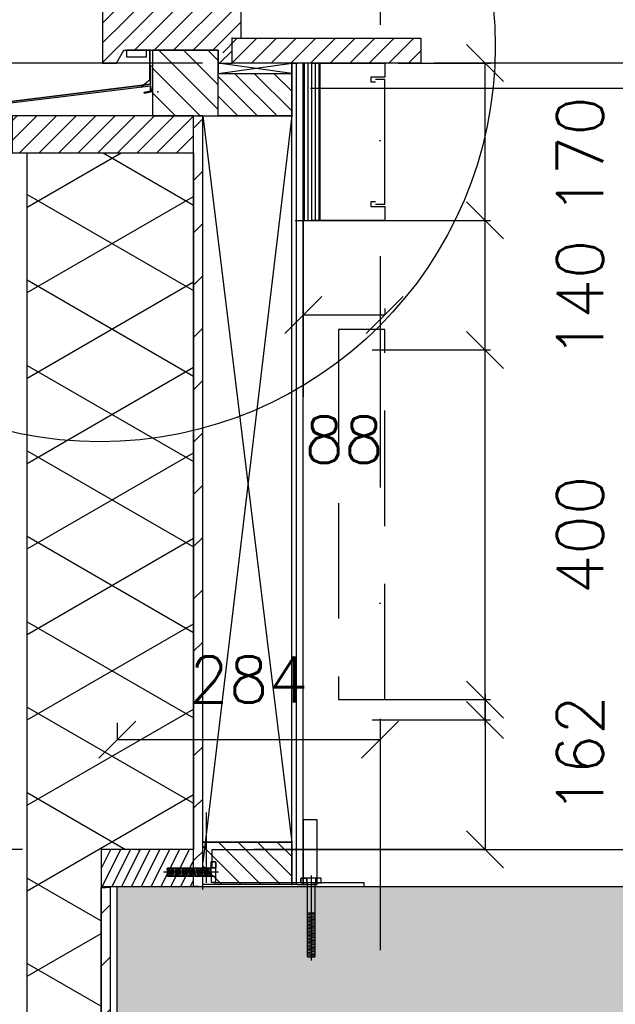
# Model space of a CAD drawing. Extents: x 98997 to 245130, y 18007 to 138999.
# Tile 22 of 58: x 104340 to 104984, y 99128 to 100193. Entities that reach past the tile are written whole.
import ezdxf

# ---------------------------------------------------------------- set-up
doc = ezdxf.new("R2010")
doc.units = 0
doc.header["$LTSCALE"] = 20
doc.header["$MEASUREMENT"] = 0
doc.header["$PDSIZE"] = -1
for name, pattern in [('DASHDOT', [25, 12.5, -6.25, 0, -6.25]), ('DD1', [2.66667, 1.66667, -0.5, 0, -0.5]), ('HIDDEN', [9.375, 6.25, -3.125])]:
    doc.linetypes.add(name, pattern=pattern)
doc.layers.get('0').update_dxf_attribs({"linetype": 'CONTINUOUS'})
doc.layers.get('DEFPOINTS').update_dxf_attribs({"linetype": 'CONTINUOUS'})
for name, color, linetype in [('_DETAILNUMMERS', 4, 'CONTINUOUS'), ('A--A23--_F--3-', 9, 'CONTINUOUS'), ('A--A25--_F--3-', 9, 'CONTINUOUS'), ('A--A30--_F--3-', 9, 'CONTINUOUS'), ('A--A35--_F--3-', 9, 'CONTINUOUS'), ('A--A35--_F-23-', 7, 'CONTINUOUS'), ('A--A42--_F--3-', 9, 'CONTINUOUS'), ('A--A42--_F-23-', 9, 'CONTINUOUS'), ('A--L13D3_VLOEREN', 3, 'CONTINUOUS'), ('A--L21--', 3, 'CONTINUOUS'), ('A--L21--_F-23-', 4, 'CONTINUOUS'), ('A--L22--', 3, 'CONTINUOUS'), ('A--L22DC4_BINNENWAND', 4, 'HIDDEN'), ('A--L23--', 7, 'CONTINUOUS'), ('A--L23--_F--3-', 7, 'CONTINUOUS'), ('A--L25--', 7, 'CONTINUOUS'), ('A--L25--_F-23-', 7, 'CONTINUOUS'), ('A--L30--', 7, 'CONTINUOUS'), ('A--L30--_F123-', 7, 'CONTINUOUS'), ('A--L31--', 2, 'CONTINUOUS'), ('A--L31--_F--3-', 7, 'CONTINUOUS'), ('A--L31D1_BUITENKOZIJN', 1, 'CONTINUOUS'), ('A--L35--', 7, 'CONTINUOUS'), ('A--L35--_F-23-', 7, 'CONTINUOUS'), ('A--L351-_F-23-', 7, 'CONTINUOUS'), ('A--L42--', 7, 'CONTINUOUS'), ('A--L42--_F--3-', 7, 'CONTINUOUS'), ('A--L42--_F-23-', 7, 'CONTINUOUS'), ('A--M$1A-_F123-', 1, 'CONTINUOUS'), ('A--T01A-25_TEKST', 2, 'CONTINUOUS'), ('STRAMIEN', 8, 'DD1'), ('X--LR---_CP', 7, 'CONTINUOUS')]:
    doc.layers.add(name, color=color, linetype=linetype)
doc.styles.add('ALFA-0_25', font='ROMANS')
doc.styles.add('HIEMSTRA', font='romans.shx')
doc.dimstyles.get("Standard").update_dxf_attribs({"dimscale": 40, "dimtxt": 2.5, "dimasz": 2, "dimexe": 0.3, "dimexo": 0.3, "dimgap": 2, "dimtad": 1, "dimdec": 0, "dimzin": 0, "dimdsep": 46, "dimtxsty": 'HIEMSTRA', "dimblk1": 'OBLIQUE', "dimblk2": 'OBLIQUE', "dimsah": 1, "dimcen": 0.09, "dimdle": 0.3, "dimclrd": 1, "dimclre": 1, "dimclrt": 3, "dimadec": 0, "dimazin": 0, "dimtfac": 1, "dimtdec": 4, "dimtix": 1, "dimtmove": 2, "dimatfit": 3, "dimldrblk": 'OBLIQUE', "dimfxl": 0, "dimtvp": 625, "dimtolj": 1, "dimtzin": 0, "dimarcsym": 0})
doc.dimstyles.new('STANDARD$0', dxfattribs={"dimscale": 50, "dimtxt": 2.5, "dimasz": 2, "dimexe": 2, "dimexo": 0, "dimgap": 2, "dimtad": 1, "dimdec": 0, "dimzin": 0, "dimdsep": 46, "dimtxsty": 'ALFA-0_25', "dimblk1": 'OBLIQUE', "dimblk2": 'OBLIQUE', "dimsah": 1, "dimcen": -3, "dimdle": 2, "dimclrd": 1, "dimclre": 1, "dimclrt": 2, "dimadec": 0, "dimazin": 0, "dimtfac": 0.6666666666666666, "dimtofl": 0, "dimtmove": 2, "dimatfit": 3, "dimldrblk": 'OBLIQUE', "dimfxl": 0, "dimtvp": 0.8333333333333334, "dimtolj": 1, "dimtzin": 0, "dimarcsym": 0})

# ---------------------------------------------------------------- blocks, each defined once
blk = doc.blocks.new('NH40_196')
at = {"layer": 'A--A25--_F--3-'}
h = blk.add_hatch(dxfattribs=at)
h.set_pattern_fill('ALFALINE', color=256, scale=15, style=0, pattern_type=2)
h.set_pattern_definition([(45, (-6, 0), (-10.60660171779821, 10.60660171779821), [])])
h.paths.add_polyline_path([(0, 0), (0, 196), (40, 196), (40, 0)])
at = {"layer": 'A--L25--_F-23-', "color": 2, "linetype": 'Continuous'}
blk.add_lwpolyline([(0, 0), (0, 196), (40, 196), (40, 0)], close=True, dxfattribs=at)
at = {"layer": 'X--LR---_CP'}
for p in [(0, 0), (0, 0), (40, 0)]:
    blk.add_point(p, dxfattribs=at)
blk = doc.blocks.new('Q031612A')
at = {"layer": 'A--L35--_F-23-', "color": 1, "linetype": 'Continuous'}
for points in [[(0, 0), (0, 11), (-4.5, 11), (-5, 10.5), (-5, -10.5), (-4.5, -11), (0, -11), (0, -4.703937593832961), (-4.5, -4.703937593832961), (0, -4.703937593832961), (0, -11), (-4.5, -11), (-5, -10.5), (-5, -4.203937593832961), (-4.5, -4.703937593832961), (-5, -5.203937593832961)], [(-5, 4.35626311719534), (-4.5, 4.85626311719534), (-5, 5.35626311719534)], [(-4.5, 4.85626311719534), (0, 4.85626311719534), (0, -4.703937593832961)], [(1.674099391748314, 4.488852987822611), (0.5738399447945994, -4.426833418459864)], [(0.6211956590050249, 4.488852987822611), (0.6211956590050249, -4.426833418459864)], [(3.185478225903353, 4.488852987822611), (2.085218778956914, -4.426833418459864)], [(4.696857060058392, 4.488852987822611), (3.596597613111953, -4.426833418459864)], [(6.208235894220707, 4.488852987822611), (5.107976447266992, -4.426833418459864)], [(7.719614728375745, 4.488852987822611), (6.619355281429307, -4.426833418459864)], [(9.230993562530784, 4.488852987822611), (8.130734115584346, -4.426833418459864)], [(10.7423723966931, 4.488852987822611), (9.642112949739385, -4.426833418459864)], [(12.25375123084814, 4.488852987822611), (11.1534917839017, -4.426833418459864)], [(13.76513006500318, 4.488852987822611), (12.66487061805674, -4.426833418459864)], [(15.27650889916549, 4.488852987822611), (14.17624945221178, -4.426833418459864)], [(16.78788773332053, 4.488852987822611), (15.68762828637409, -4.426833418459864)], [(18.29926656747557, 4.488852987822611), (17.19900712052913, -4.426833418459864)], [(19.81064540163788, 4.488852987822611), (18.71038595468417, -4.426833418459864)], [(21.32202423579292, 4.488852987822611), (20.22176478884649, -4.426833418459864)], [(22.83340306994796, 4.488852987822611), (21.73314362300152, -4.426833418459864)], [(24.34478190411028, 4.488852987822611), (23.24452245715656, -4.426833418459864)], [(25.85616073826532, 4.488852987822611), (24.75590129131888, -4.426833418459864)], [(27.36753957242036, 4.488852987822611), (26.26728012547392, -4.426833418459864)], [(28.87891840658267, 4.488852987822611), (27.77865895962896, -4.426833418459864)], [(30.39029724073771, 4.488852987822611), (29.29003779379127, -4.426833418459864)], [(31.90167607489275, 4.488852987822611), (30.80141662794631, -4.426833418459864)], [(33.41305490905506, 4.488852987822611), (32.31279546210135, -4.426833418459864)], [(34.9244337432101, 4.488852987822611), (33.82417429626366, -4.426833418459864)], [(36.43581257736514, 4.488852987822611), (35.3355531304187, -4.426833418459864)], [(37.94719141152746, 4.488852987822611), (36.84693196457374, -4.426833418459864)], [(39.45857024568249, 4.488852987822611), (38.35831079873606, -4.426833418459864)], [(40.96994907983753, 4.488852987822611), (39.8696896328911, -4.426833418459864)], [(42.48132791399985, 4.488852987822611), (41.38106846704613, -4.426833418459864)], [(43.99270674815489, 4.488852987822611), (42.89244730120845, -4.426833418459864)], [(45.50408558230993, 4.488852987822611), (44.40382613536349, -4.426833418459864)], [(47.01546441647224, 4.488852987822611), (45.91520496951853, -4.426833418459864)], [(47.62748854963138, -2.798850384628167), (47.46869057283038, -4.085631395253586)]]:
    blk.add_lwpolyline(points, dxfattribs=at)
blk.add_lwpolyline([(47.62748854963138, 3.988852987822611), (47.12748854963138, 4.488852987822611), (0, 4.488852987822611), (0, -4.426833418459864), (47.12748854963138, -4.426833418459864), (47.62748854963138, -3.926833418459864)], close=True, dxfattribs=at)
at = {"layer": 'A--L351-_F-23-', "color": 1, "linetype": 'DASHDOT'}
blk.add_lwpolyline([(-7.885191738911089, 0), (51.59987849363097, 0)], dxfattribs=at)
at = {"layer": 'X--LR---_CP', "color": 1, "linetype": 'DASHDOT'}
blk.add_point((0, 0), dxfattribs=at)
blk.add_point((0, 0), dxfattribs=at)
blk.add_point((0, 0), dxfattribs=at)
blk = doc.blocks.new('Q031612-')
at = {"layer": 'A--L35--_F-23-', "color": 1, "linetype": 'Continuous'}
for points in [[(0, 0), (0, 11), (-4.5, 11), (-5, 10.5), (-5, -10.5), (-4.5, -11), (0, -11), (0, -4.703937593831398), (-4.5, -4.703937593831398), (0, -4.703937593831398), (0, -11), (-4.5, -11), (-5, -10.5), (-5, -4.203937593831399), (-4.5, -4.703937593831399), (-5, -5.203937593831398)], [(-5, 4.35626311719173), (-4.5, 4.856263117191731), (-5, 5.356263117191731)], [(-4.499999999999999, 4.85626311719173), (0, 4.85626311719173), (0, -4.703937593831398)], [(34.04661084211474, 4.488852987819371), (32.94635139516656, -4.426833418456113)], [(32.99370710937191, 4.488852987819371), (32.99370710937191, -4.426833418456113)], [(35.55798967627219, 4.488852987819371), (34.45773022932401, -4.426833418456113)], [(37.06936851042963, 4.488852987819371), (35.96910906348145, -4.426833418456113)], [(38.58074734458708, 4.488852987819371), (37.4804878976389, -4.426833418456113)], [(40.09212617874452, 4.488852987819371), (38.99186673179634, -4.426833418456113)], [(41.60350501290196, 4.488852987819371), (40.50324556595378, -4.426833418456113)], [(43.11488384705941, 4.488852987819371), (42.01462440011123, -4.426833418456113)], [(44.62626268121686, 4.488852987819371), (43.52600323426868, -4.426833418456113)], [(46.1376415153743, 4.488852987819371), (45.03738206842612, -4.426833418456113)], [(47.64902034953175, 4.488852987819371), (46.54876090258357, -4.426833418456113)], [(49.16039918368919, 4.488852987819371), (48.06013973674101, -4.426833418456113)], [(50.67177801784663, 4.488852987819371), (49.57151857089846, -4.426833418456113)], [(52.18315685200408, 4.488852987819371), (51.0828974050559, -4.426833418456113)], [(53.69453568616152, 4.488852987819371), (52.59427623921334, -4.426833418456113)], [(55.20591452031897, 4.488852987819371), (54.10565507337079, -4.426833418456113)], [(56.71729335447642, 4.488852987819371), (55.61703390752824, -4.426833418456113)], [(58.22867218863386, 4.488852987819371), (57.12841274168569, -4.426833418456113)], [(59.74005102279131, 4.488852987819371), (58.63979157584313, -4.426833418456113)], [(61.25142985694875, 4.488852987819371), (60.15117041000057, -4.426833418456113)], [(62.76280869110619, 4.488852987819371), (61.66254924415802, -4.426833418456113)], [(64.27418752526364, 4.488852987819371), (63.17392807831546, -4.426833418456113)], [(65.78556635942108, 4.488852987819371), (64.68530691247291, -4.426833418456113)], [(67.29694519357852, 4.488852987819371), (66.19668574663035, -4.426833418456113)], [(68.80832402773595, 4.488852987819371), (67.70806458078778, -4.426833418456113)], [(70.31970286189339, 4.488852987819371), (69.21944341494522, -4.426833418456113)], [(71.83108169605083, 4.488852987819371), (70.73082224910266, -4.426833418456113)], [(73.34246053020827, 4.488852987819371), (72.2422010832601, -4.426833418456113)], [(74.85383936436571, 4.488852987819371), (73.75357991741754, -4.426833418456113)], [(76.36521819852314, 4.488852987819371), (75.26495875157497, -4.426833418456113)], [(77.87659703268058, 4.488852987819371), (76.7763375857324, -4.426833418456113)], [(79.38797586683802, 4.488852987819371), (78.28771641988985, -4.426833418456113)], [(80, -2.7988503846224), (79.84120202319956, -4.085631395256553)]]:
    blk.add_lwpolyline(points, dxfattribs=at)
blk.add_lwpolyline([(80, 3.988852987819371), (79.5, 4.488852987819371), (0, 4.488852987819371), (0, -4.426833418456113), (79.5, -4.426833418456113), (80, -3.926833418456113)], close=True, dxfattribs=at)
at = {"layer": 'A--L351-_F-23-', "color": 1, "linetype": 'DASHDOT'}
blk.add_lwpolyline([(-7.885191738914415, 0), (83.9723899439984, 0)], dxfattribs=at)
at = {"layer": 'X--LR---_CP', "color": 1, "linetype": 'DASHDOT'}
blk.add_point((0, 0), dxfattribs=at)
blk.add_point((0, 0), dxfattribs=at)
blk.add_point((0, 0), dxfattribs=at)
blk = doc.blocks.new('_OBLIQUE')
at = {"color": 0, "linetype": 'ByBlock'}
blk.add_line((-0.5, -0.5), (0.5, 0.5), dxfattribs=at)
blk = doc.blocks.new('*D129')
at = {"color": 1, "linetype": 'ByBlock'}
for p, q in [((104749.186121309, 100195.8979380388), (104849.186121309, 100195.8979380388)), ((104843.186121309, 100019.8979380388), (104843.186121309, 100195.8979380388)), ((104744.9647667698, 100025.8979380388), (104849.186121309, 100025.8979380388))]:
    blk.add_line(p, q, dxfattribs=at)
at = {"layer": 'DEFPOINTS', "color": 0, "linetype": 'ByBlock'}
for p in [(104743.186121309, 100195.8979380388), (104843.186121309, 100195.8979380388), (104738.9647667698, 100025.8979380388)]:
    blk.add_point(p, dxfattribs=at)
at = {"color": 1, "linetype": 'ByBlock', "xscale": 40, "yscale": 40, "zscale": 40}
for p, rotation in [((104843.186121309, 100195.8979380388), 90), ((104843.186121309, 100025.8979380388), 270)]:
    blk.add_blockref('_OBLIQUE', p, dxfattribs=dict(at, rotation=rotation))
at = {"color": 2, "linetype": 'ByBlock', "insert": (104945.9647667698, 100095.8979380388), "char_height": 50, "attachment_point": 5, "rotation": 90, "style": 'HIEMSTRA'}
blk.add_mtext('\\A1;170', dxfattribs=at)
blk = doc.blocks.new('*D130')
at = {"color": 1, "linetype": 'ByBlock'}
for p, q in [((104811.9647667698, 99885.89793803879), (104849.186121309, 99885.89793803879)), ((104843.186121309, 99479.89793803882), (104843.186121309, 99885.89793803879)), ((104721.2241550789, 99485.89793803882), (104849.186121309, 99485.89793803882))]:
    blk.add_line(p, q, dxfattribs=at)
at = {"layer": 'DEFPOINTS', "color": 0, "linetype": 'ByBlock'}
for p in [(104805.9647667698, 99885.89793803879), (104843.186121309, 99885.89793803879), (104715.2241550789, 99485.89793803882)]:
    blk.add_point(p, dxfattribs=at)
at = {"color": 1, "linetype": 'ByBlock', "xscale": 40, "yscale": 40, "zscale": 40}
for p, rotation in [((104843.186121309, 99885.89793803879), 90), ((104843.186121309, 99485.89793803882), 270)]:
    blk.add_blockref('_OBLIQUE', p, dxfattribs=dict(at, rotation=rotation))
at = {"color": 2, "linetype": 'ByBlock', "insert": (104945.9647667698, 99685.89793803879), "char_height": 50, "attachment_point": 5, "rotation": 90, "style": 'HIEMSTRA'}
blk.add_mtext('\\A1;400', dxfattribs=at)
blk = doc.blocks.new('*D131')
at = {"color": 1, "linetype": 'ByBlock'}
for p, q in [((104843.186121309, 99463.89793803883), (104843.186121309, 99295.89812178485)), ((104721.2241550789, 99457.89793803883), (104849.186121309, 99457.89793803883)), ((104811.9647704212, 99295.89812178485), (104849.186121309, 99295.89812178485))]:
    blk.add_line(p, q, dxfattribs=at)
at = {"layer": 'DEFPOINTS', "color": 0, "linetype": 'ByBlock'}
for p in [(104715.2241550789, 99457.89793803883), (104805.9647704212, 99295.89812178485), (104843.186121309, 99295.89812178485)]:
    blk.add_point(p, dxfattribs=at)
at = {"color": 1, "linetype": 'ByBlock', "xscale": 40, "yscale": 40, "zscale": 40}
for p, rotation in [((104843.186121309, 99457.89793803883), 90), ((104843.186121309, 99295.89812178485), 270)]:
    blk.add_blockref('_OBLIQUE', p, dxfattribs=dict(at, rotation=rotation))
at = {"color": 2, "linetype": 'ByBlock', "insert": (104945.9647667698, 99398.29871848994), "char_height": 50, "attachment_point": 5, "rotation": 90, "style": 'HIEMSTRA'}
blk.add_mtext('\\A1;162', dxfattribs=at)
blk = doc.blocks.new('*D132')
at = {"color": 1, "linetype": 'ByBlock'}
for p, q in [((104637.8195879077, 100025.8979380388), (104849.186121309, 100025.8979380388)), ((104843.186121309, 99879.89793803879), (104843.186121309, 100025.8979380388)), ((104721.2241550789, 99885.89793803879), (104849.186121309, 99885.89793803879))]:
    blk.add_line(p, q, dxfattribs=at)
at = {"layer": 'DEFPOINTS', "color": 0, "linetype": 'ByBlock'}
for p in [(104631.8195879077, 100025.8979380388), (104843.186121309, 100025.8979380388), (104715.2241550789, 99885.89793803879)]:
    blk.add_point(p, dxfattribs=at)
at = {"color": 1, "linetype": 'ByBlock', "xscale": 40, "yscale": 40, "zscale": 40}
for p, rotation in [((104843.186121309, 100025.8979380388), 90), ((104843.186121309, 99885.89793803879), 270)]:
    blk.add_blockref('_OBLIQUE', p, dxfattribs=dict(at, rotation=rotation))
at = {"color": 2, "linetype": 'ByBlock', "insert": (104945.9647667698, 99940.89793803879), "char_height": 50, "attachment_point": 5, "rotation": 90, "style": 'HIEMSTRA'}
blk.add_mtext('\\A1;140', dxfattribs=at)
blk = doc.blocks.new('*U379')
at = {"layer": 'A--L23--_F--3-', "color": 2, "linetype": 'Continuous'}
blk.add_lwpolyline([(0, 0), (1.921769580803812e-06, 20), (12906.50000703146, 19.99875983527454), (12906.50000703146, -0.001240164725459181)], dxfattribs=at)
blk = doc.blocks.new('*U378')
at = {"layer": 'A--A42--_F-23-', "linetype": 'Continuous'}
h = blk.add_hatch(dxfattribs=at)
h.set_pattern_fill('ALFALINE', color=256, scale=40, style=0)
h.set_pattern_definition([(45, (-104433.2253146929, -98377.89793803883), (-28.2842712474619, 28.2842712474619), [])])
h.paths.add_polyline_path([(0, 0), (-5, 0), (-5, 877.0207057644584), (0, 877.0207057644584), (5, 877.0207057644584), (5, 0)])
at = {"layer": 'A--L42--_F-23-', "color": 2, "linetype": 'Continuous'}
for points in [[(0, 0), (-5, 0), (-5, 877.0207057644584), (0, 877.0207057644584)], [(0, 0), (5, 0), (5, 877.0207057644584), (0, 877.0207057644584)]]:
    blk.add_lwpolyline(points, dxfattribs=at)
blk = doc.blocks.new('*D167')
at = {"color": 1, "linetype": 'ByBlock'}
for p, q in [((104445.7124401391, 99432.75644407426), (104445.7124401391, 99414.62011544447)), ((104729.7253146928, 99432.75644407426), (104729.7253146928, 99414.62011544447)), ((104445.7124401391, 99414.62011544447), (104729.7253146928, 99414.62011544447))]:
    blk.add_line(p, q, dxfattribs=at)
at = {"layer": 'DEFPOINTS', "color": 0, "linetype": 'ByBlock'}
for p in [(104445.7124401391, 99432.75644407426), (104729.7253146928, 99432.75644407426), (104729.7253146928, 99414.62011544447)]:
    blk.add_point(p, dxfattribs=at)
at = {"color": 1, "linetype": 'ByBlock', "xscale": 40, "yscale": 40, "zscale": 40, "rotation": 180}
blk.add_blockref('_OBLIQUE', (104445.7124401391, 99414.62011544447), dxfattribs=at)
at = {"color": 1, "linetype": 'ByBlock', "xscale": 40, "yscale": 40, "zscale": 40}
blk.add_blockref('_OBLIQUE', (104729.7253146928, 99414.62011544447), dxfattribs=at)
at = {"color": 2, "linetype": 'ByBlock', "insert": (104587.718877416, 99479.62011544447), "char_height": 50, "attachment_point": 5, "style": 'ALFA-0_25'}
blk.add_mtext('\\A1;284', dxfattribs=at)
blk = doc.blocks.new('*U354')
at = {"layer": 'A--A42--_F-23-', "linetype": 'Continuous'}
h = blk.add_hatch(dxfattribs=at)
h.set_pattern_fill('ALFALINE', color=256, scale=40, style=0)
h.set_pattern_definition([(45, (-104533.2253146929, -99255.89793803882), (-28.2842712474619, 28.2842712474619), [])])
h.paths.add_polyline_path([(0, 0), (-5, 0), (-5.000000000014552, 833.0094381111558), (-1.455191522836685e-11, 833.0094381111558), (4.999999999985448, 833.0094381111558), (5, 0)])
at = {"layer": 'A--L42--_F-23-', "color": 2, "linetype": 'Continuous'}
for points in [[(0, 0), (-5, 0), (-5.000000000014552, 833.0094381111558), (-1.455191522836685e-11, 833.0094381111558)], [(0, 0), (5, 0), (4.999999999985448, 833.0094381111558), (-1.455191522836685e-11, 833.0094381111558)]]:
    blk.add_lwpolyline(points, dxfattribs=at)
blk = doc.blocks.new('Q020283-')
at = {"layer": 'A--A25--_F--3-'}
h = blk.add_hatch(dxfattribs=at)
h.set_pattern_fill('ALFALINE', color=256, scale=15, style=0, pattern_type=2)
h.set_pattern_definition([(45, (0, 0), (-10.60660171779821, 10.60660171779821), [])])
h.paths.add_polyline_path([(0, 0), (0, 96), (46, 96), (46, 0)])
at = {"layer": 'A--L25--_F-23-', "color": 2, "linetype": 'Continuous'}
blk.add_lwpolyline([(0, 0), (0, 96), (46, 96), (46, 0)], close=True, dxfattribs=at)
at = {"layer": 'X--LR---_CP'}
for p in [(0, 0), (0, 0), (46, 0)]:
    blk.add_point(p, dxfattribs=at)
blk = doc.blocks.new('*U347')
at = {"layer": 'A--A42--_F--3-', "linetype": 'Continuous'}
h = blk.add_hatch(dxfattribs=at)
h.set_pattern_fill('ALFALINE', color=256, scale=40, angle=45, style=0)
h.set_pattern_definition([(90, (-104640.4600234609, -99257.88576426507), (-40, 7.105427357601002e-15), [])])
h.paths.add_polyline_path([(0, 0), (-6.249999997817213, 0.00016510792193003), (-6.226541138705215, 888.0125040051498), (0.0234588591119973, 888.0123388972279), (6.27345885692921, 888.012173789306), (6.249999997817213, -0.00016510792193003)])
at = {"layer": 'A--L42--_F--3-', "color": 3, "linetype": 'Continuous'}
for points in [[(0, 0), (-6.249999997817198, 0.0001651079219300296), (-6.2265411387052, 888.0125040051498), (0.0234588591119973, 888.0123388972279)], [(0, 0), (-6.249999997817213, 0.00016510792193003), (-6.226541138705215, 888.0125040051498), (0.0234588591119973, 888.0123388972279)], [(0, 0), (-6.249999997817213, 0.00016510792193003), (-6.226541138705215, 888.0125040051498), (0.0234588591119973, 888.0123388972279)], [(0, 0), (6.249999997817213, -0.00016510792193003), (6.27345885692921, 888.012173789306), (0.0234588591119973, 888.0123388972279)]]:
    blk.add_lwpolyline(points, dxfattribs=at)
blk = doc.blocks.new('KABELGOOT')
at = {"layer": 'A--L22DC4_BINNENWAND'}
for points in [[(59.9999999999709, -150.0000000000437), (54.9999999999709, -150.0000000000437), (54.9999999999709, -155.0000000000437), (70, -155.0000000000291), (70, -170.0000000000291), (0, -170.0000000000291), (0, 0), (70, 0), (70, -15), (54.9999999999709, -14.99999999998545), (54.9999999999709, -19.99999999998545), (59.9999999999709, -19.99999999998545)], [(59.9999999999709, -152.5000000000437), (70, -152.5000000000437), (70, -55.00000000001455), (70, -17.49999999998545), (59.9999999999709, -17.49999999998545)]]:
    blk.add_lwpolyline(points, dxfattribs=at)
at = {"layer": 'X--LR---_CP'}
blk.add_point((0, 0), dxfattribs=at)
blk = doc.blocks.new('*D244')
at = {"layer": 'A--M$1A-_F123-', "color": 1, "lineweight": -2}
for p, q in [((104646.7334823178, 99880.54170017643), (104646.7334823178, 99873.82432022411)), ((104734.7334823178, 99880.54170017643), (104734.7334823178, 99873.82432022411)), ((104646.7334823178, 99873.82432022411), (104734.7334823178, 99873.82432022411))]:
    blk.add_line(p, q, dxfattribs=at)
at = {"layer": 'DEFPOINTS', "color": 0}
for p in [(104646.7334823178, 99880.54170017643), (104734.7334823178, 99880.54170017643), (104734.7334823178, 99873.82432022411)]:
    blk.add_point(p, dxfattribs=at)
at = {"layer": 'A--M$1A-_F123-', "color": 1, "lineweight": -2, "xscale": 40, "yscale": 40, "zscale": 40, "rotation": 180}
blk.add_blockref('_OBLIQUE', (104646.7334823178, 99873.82432022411), dxfattribs=at)
at = {"layer": 'A--M$1A-_F123-', "color": 1, "lineweight": -2, "xscale": 40, "yscale": 40, "zscale": 40}
blk.add_blockref('_OBLIQUE', (104734.7334823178, 99873.82432022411), dxfattribs=at)
at = {"layer": 'A--M$1A-_F123-', "color": 2, "insert": (104690.7334823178, 99738.82432022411), "char_height": 50, "attachment_point": 5, "style": 'ALFA-0_25'}
blk.add_mtext('\\A1;88', dxfattribs=at)
blk = doc.blocks.new('KOZIJN_VD')
at = {"layer": 'A--A35--_F--3-'}
h = blk.add_hatch(dxfattribs=at)
h.set_pattern_fill('ALFALINE', color=256, scale=15, style=0, pattern_type=2)
h.set_pattern_definition([(45, (529.0174112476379, 234.0063849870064), (-10.60660171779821, 10.60660171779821), [])])
h.paths.add_polyline_path([(-31, 67.98275032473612), (-31, 53.98275032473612), (-140, 34.45000000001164), (-140, -27.01724967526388), (-125, -26.9999999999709), (-117, -12.9999999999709), (-14.98922663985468, -12.9999999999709), (-14.98922663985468, -27), (0, -26.9999999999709), (0, 3.000000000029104), (10, 3.000000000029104), (10, 67.98275032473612)])
h = blk.add_hatch(dxfattribs=at)
h.set_pattern_fill('ANSI31', color=256, scale=150, angle=90, style=0)
h.set_pattern_definition([(315, (-706.5763295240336, 570.1784238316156), (-13.25825214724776, -13.25825214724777), [])])
h.paths.add_polyline_path([(-14.98922663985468, -12.9999999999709), (-14.98922663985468, -83.9999999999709), (-85.98902742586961, -83.9999999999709), (-85.98922663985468, -83.99648242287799), (-85.98922663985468, -22.0670723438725)])
edge = h.paths.add_edge_path(flags=16)
edge.add_ellipse((-78.08563999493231, -37.21600988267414), major_axis=(-0.8838834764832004, 0.8838834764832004), ratio=0.9999999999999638, start_angle=-45.00000000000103, end_angle=134.999999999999)
edge.add_ellipse((-78.08563999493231, -37.21600988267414), major_axis=(0.8838834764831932, 0.8838834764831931), ratio=0.9999999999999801, start_angle=225.0000000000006, end_angle=405.0000000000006)
h.paths.add_polyline_path([(-85.98922663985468, -22.0670723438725), (-85.98922663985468, -12.9999999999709), (-14.989226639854, -12.9999999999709)])
at = {"layer": 'A--L31--_F--3-', "color": 2, "linetype": 'Continuous'}
for points in [[(-31, 67.98275032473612), (-31, 53.98275032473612), (-140, 34.45000000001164), (-140, -27.01724967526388), (-125, -26.9999999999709), (-117, -12.9999999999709), (-14.98922663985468, -12.9999999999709), (-14.98922663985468, -27), (0, -26.9999999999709), (0, 0), (10, 0), (10, 67.98275032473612)], [(-14.98922663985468, -83.9999999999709), (-14.98922663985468, -12.9999999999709), (-85.98922663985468, -12.9999999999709), (-85.98922663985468, -83.9999999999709)]]:
    blk.add_lwpolyline(points, close=True, dxfattribs=at)
at = {"layer": 'X--LR---_CP'}
blk.add_point((0, 0), dxfattribs=at)
blk = doc.blocks.new('*U331')
at = {"layer": 'A--A30--_F--3-', "linetype": 'Continuous'}
h = blk.add_hatch(dxfattribs=at)
h.set_pattern_fill('ALFALINE', color=256, scale=4, angle=404.9999999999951, style=0)
h.set_pattern_definition([(89.99999999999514, (0, 0), (-4, 3.421707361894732e-13), [])])
h.paths.add_polyline_path([(0, 0), (9, 0), (8.999999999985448, -170.0000000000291), (-1.455191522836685e-11, -170.0000000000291), (-9.000000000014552, -170.0000000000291), (-9, 0)])
at = {"layer": 'A--L30--_F123-', "color": 1, "linetype": 'Continuous'}
for points in [[(0, 0), (-9, 0), (-9.000000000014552, -170.0000000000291), (-1.455191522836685e-11, -170.0000000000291)], [(0, 0), (9, 0), (8.999999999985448, -170.0000000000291), (-1.455191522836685e-11, -170.0000000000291)]]:
    blk.add_lwpolyline(points, dxfattribs=at)

msp = doc.modelspace()

# ---------------------------------------------------------------- hatches: boundary and pattern name
at = {"layer": 'A--A23--_F--3-'}
h = msp.add_hatch(dxfattribs=at)
h.set_pattern_fill('ALFABET', color=256, scale=20, angle=1, style=0, pattern_type=2)
h.set_pattern_definition([(134, (189167.4059713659, 3499.999999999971), (86.32077604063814, 83.35900445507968), []), (129, (189167.4059713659, 3499.999999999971), (-143.6492232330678, -10.04493226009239), [14.99999999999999, -164.9999999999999]), (184, (189167.4059713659, 3499.999999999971), (30.37155278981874, 149.9312053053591), [12, -132]), (78.54860000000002, (189155.4352031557, 3499.162923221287), (-113.2777785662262, 139.8861835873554), [12.74803799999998, -140.2284223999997]), (132.8158, (189168.1040676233, 3539.993907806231), (-213.9934415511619, -29.37357608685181), [22.49999999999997, -247.4999999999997]), (82.36440000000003, (189150.2712824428, 3537.546098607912), (-183.5039301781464, 198.0563242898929), [19.12205759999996, -210.3425999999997]), (187.8158, (189168.1040676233, 3539.993907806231), (-183.503775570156, 198.0564676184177), [18, -198]), (158, (189147.9325896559, 3530.344478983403), (-120.7685617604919, -78.42802107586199), [15, -165]), (213, (189147.9325896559, 3530.344478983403), (-46.12453210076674, 145.8572078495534), [12, -132]), (107.5485999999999, (189137.8685469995, 3523.808804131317), (-166.8931450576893, 67.42905611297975), [12.748038, -140.2284224]), (141.5, (189167.4059713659, 3499.999999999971), (-1.269640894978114, 66.61107424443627), [0, -130.4, 0, -134, 0, -132.5]), (171.5, (189167.4059713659, 3499.999999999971), (-51.2292074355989, 79.78856751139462), [0, -76.39999999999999, 0, -127.4, 0, -50.5]), (211.5, (189211.9991785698, 3499.221622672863), (-106.8269538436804, -2.646990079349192), [0, -49.99999999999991, 0, -155.9999999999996, 0, -206.9999999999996]), (221.5, (189231.9961324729, 3498.872574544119), (-116.2700548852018, 22.05354758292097), [0, -64.99999999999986, 0, -103.5999999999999, 0, -146.9999999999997]), (221.5, (189231.9961324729, 3498.872574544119), (-116.2700548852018, 22.05354758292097), [0, -64.99999999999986, 0, -103.5999999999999, 0, -146.9999999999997])])
h.paths.add_polyline_path([(117532.2253146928, 99005.8979380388), (104445.7124401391, 99005.89793803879), (104445.7651070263, 99255.89793803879), (117532.2253146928, 99255.89793803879)])
at = {"layer": 'A--A25--_F--3-'}
h = msp.add_hatch(dxfattribs=at)
h.set_pattern_fill('ALFALINE', color=256, scale=15, angle=90, style=0, pattern_type=2)
h.set_pattern_definition([(135, (104639.5948878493, 100088.9038182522), (-10.60660171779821, -10.60660171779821), [])])
h.paths.add_polyline_path([(104634.2319766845, 100088.9038182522), (104554.7362130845, 100088.9038182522), (104554.7362130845, 100134.9038182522), (104634.2331918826, 100134.9039598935)])
h = msp.add_hatch(dxfattribs=at)
h.set_pattern_fill('ALFALINE', color=256, scale=15, style=0, pattern_type=2)
h.set_pattern_definition([(63.43494882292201, (106600.2253217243, 99354.89944602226), (5.303300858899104, -10.60660171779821), [])])
h.paths.add_polyline_path([(104428.2253146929, 99255.89793803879), (104528.2253146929, 99255.89793803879), (104528.2253146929, 99295.89793803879), (104428.2253146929, 99295.89793803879)])
at = {"layer": 'A--A35--_F--3-'}
h = msp.add_hatch(dxfattribs=at)
h.set_pattern_fill('ALFALINE', color=256, scale=15, style=0)
h.set_pattern_definition([(45, (-10, 3500.011741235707), (-10.60660171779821, 10.60660171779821), [])])
h.paths.add_polyline_path([(104719.7253146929, 100172.9096792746), (104559.7499267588, 100172.9096792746), (104559.7499267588, 100145.9096792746), (104624.2030230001, 100145.9096792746, -0.7491777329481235), (104629.2414724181, 100145.9096792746), (104672.7550375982, 100145.9096792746), (104719.7253146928, 100145.9096792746)])
h.paths.add_polyline_path([(104773.7499267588, 100172.9096792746), (104719.7253146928, 100172.9096792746), (104719.7253146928, 100145.9096792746), (104742.7550375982, 100145.9096792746), (104773.7499267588, 100145.9096792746)])
h.paths.add_polyline_path([(104746.6223043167, 100158.4052118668, -1), (104741.3723043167, 100158.4052118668, -1)], flags=16)
h = msp.add_hatch(dxfattribs=at)
h.set_pattern_fill('ALFAISO', color=256, scale=80, angle=270, style=0, pattern_type=2)
h.set_pattern_definition([(329.9999999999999, (-40, 7.347638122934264e-15), (40.00000000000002, 69.28203230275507), []), (29.99999999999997, (-40, 7.347638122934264e-15), (-39.99999999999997, 69.28203230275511), [])])
h.paths.add_polyline_path([(104428.2253146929, 98417.89793803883), (104348.2253146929, 98417.89793803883), (104348.2253146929, 100048.9096792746), (104528.2253146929, 100048.9096792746), (104528.2253146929, 99295.89793803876), (104428.2253146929, 99295.89793803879), (104428.2253146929, 98504.38798205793)])

# ---------------------------------------------------------------- linework, layer by layer
at = {"linetype": 'Continuous'}
msp.add_line((104481.7362130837, 100123.0480000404), (104195.4545377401, 100087.8970302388), dxfattribs=at)
for p, q in [((104646.7334823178, 99975.89793805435), (104646.7334823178, 99785.18546229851)), ((104528.2253146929, 99290.7419278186), (104528.2253146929, 99420.63282064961)), ((104538.2253146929, 99252.74192781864), (104538.2253146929, 99420.63282064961))]:
    msp.add_line(p, q)
at = {"layer": '_DETAILNUMMERS'}
msp.add_circle((104426.9291478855, 100163.876785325), 427.2623505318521, dxfattribs=at)
at = {"layer": 'A--A35--_F-23-', "color": 7}
for points in [[(104483.7362130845, 100115.0480000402), (104483.7362130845, 100143.0480000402), (104481.7362130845, 100143.0480000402)], [(104483.7362130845, 100115.0480000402), (104481.7362130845, 100143.0480000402), (104481.7362130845, 100123.0480000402)], [(104196.9545377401, 100086.3970302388), (104481.7362130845, 100123.0480000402), (104195.4545377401, 100087.8970302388)], [(104196.9545377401, 100086.3970302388), (104481.7362130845, 100121.0480000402), (104481.7362130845, 100123.0480000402)], [(104481.7362130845, 100121.0480000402), (104483.7362130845, 100115.0480000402), (104481.7362130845, 100123.0480000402)], [(104481.7362130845, 100121.0480000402), (104481.7362130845, 100116.0480000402), (104483.7362130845, 100115.0480000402)], [(104481.7362130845, 100116.0480000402), (104474.7362130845, 100114.5480000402), (104475.2362130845, 100113.0480000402)], [(104481.7362130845, 100116.0480000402), (104475.2362130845, 100113.0480000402), (104483.7362130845, 100115.0480000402)]]:
    msp.add_solid(points, dxfattribs=at)
at = {"layer": 'A--L13D3_VLOEREN'}
for p, q in [((104538.2253146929, 99255.89793803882), (104538.2253146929, 99335.89793803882)), ((104542.2253146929, 99259.89793803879), (104542.2253146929, 99335.89793803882)), ((104542.2253146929, 99297.8979380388), (104538.2253146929, 99297.8979380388)), ((104712.7253146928, 99259.89793803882), (104549.5003813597, 99259.89793803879)), ((104712.7253146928, 99255.89793803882), (104712.7253146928, 99259.89793803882)), ((104712.7253146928, 99255.89793803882), (104712.7253146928, 99259.89793803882))]:
    msp.add_line(p, q, dxfattribs=at)
at = {"layer": 'A--L21--'}
msp.add_lwpolyline([(104428.2253146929, 98417.89793803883), (104348.2253146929, 98417.89793803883), (104348.2253146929, 100048.9096792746), (104528.2253146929, 100048.9096792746), (104528.2253146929, 99295.89793803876), (104428.2253146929, 99295.89793803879), (104428.2253146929, 98504.38798205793)], close=True, dxfattribs=at)
at = {"layer": 'A--L21--_F-23-', "linetype": 'Continuous'}
msp.add_lwpolyline([(117532.2253146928, 99005.8979380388), (104445.7124401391, 99005.89793803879), (104445.7651070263, 99255.89793803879), (117532.2253146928, 99255.89793803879)], close=True, dxfattribs=at)
at = {"layer": 'A--L22DC4_BINNENWAND', "linetype": 'DD1', "const_width": 2}
msp.add_lwpolyline([(104456.9632169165, 100159.9072634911), (104480.886763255, 100159.9072634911), (104480.8867632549, 100131.2885414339), (104471.0293989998, 100119.6055768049)], dxfattribs=at)
at = {"layer": 'A--L22DC4_BINNENWAND'}
msp.add_lwpolyline([(104734.7334823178, 99857.89793803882), (104684.7334823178, 99857.89793803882), (104684.7334823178, 99457.89793803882), (104734.7334823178, 99457.89793803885)], close=True, dxfattribs=at)
at = {"layer": 'A--L25--_F-23-', "color": 2, "linetype": 'Continuous'}
for p, q in [((104528.2253146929, 99295.89793803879), (104428.2253146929, 99295.89793803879)), ((104528.2253146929, 99255.89793803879), (104528.2253146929, 99295.89793803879)), ((104428.2253146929, 99255.89793803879), (104528.2253146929, 99255.89793803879))]:
    msp.add_line(p, q, dxfattribs=at)
for points in [[(104634.2319766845, 100088.9038182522), (104554.7362130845, 100088.9038182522), (104554.7362130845, 100134.9038182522), (104634.2331918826, 100134.9039598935)], [(104646.7100234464, 99257.88612152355), (104661.7100234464, 99257.88612152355), (104661.7100234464, 99327.88612152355), (104646.7100234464, 99327.88612152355)]]:
    msp.add_lwpolyline(points, close=True, dxfattribs=at)
at = {"layer": 'A--L31--'}
msp.add_lwpolyline([(104455.5519052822, 100152.9072634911), (104477.4754516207, 100152.9072634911), (104477.4754516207, 100159.9072634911), (104455.5519052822, 100159.9072634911)], close=True, dxfattribs=at)
at = {"layer": 'A--L31--_F--3-', "color": 2, "linetype": 'Continuous'}
msp.add_lwpolyline([(104569.7499267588, 100172.9096792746), (104773.7499267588, 100172.9096792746), (104773.7499267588, 100145.9096792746), (104569.7499267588, 100145.9096792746)], close=True, dxfattribs=at)
at = {"layer": 'A--L31D1_BUITENKOZIJN'}
for points in [[(104554.7362130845, 100134.9038182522), (104634.2334823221, 100145.8982682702), (104634.2331918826, 100134.9039598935), (104554.7362130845, 100145.8979380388)], [(104538.212983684, 99303.89712752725), (104538.2253146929, 100088.9096792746), (104634.212983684, 99303.89712752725)]]:
    msp.add_lwpolyline(points, close=True, dxfattribs=at)
msp.add_lwpolyline([(104538.2253146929, 100088.9096792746), (104634.2319766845, 100088.9038182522), (104538.212983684, 99281.90736077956)], dxfattribs=at)
at = {"layer": 'A--L35--_F-23-', "color": 2, "linetype": 'Continuous'}
msp.add_lwpolyline([(104195.4545377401, 100087.8970302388), (104481.7362130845, 100123.0480000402), (104481.7362130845, 100143.0480000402), (104483.7362130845, 100143.0480000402), (104483.7362130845, 100115.0480000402), (104475.2362130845, 100113.0480000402), (104474.7362130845, 100114.5480000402), (104481.7362130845, 100116.0480000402), (104481.7362130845, 100121.0480000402), (104196.9545377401, 100086.3970302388)], dxfattribs=at)
at = {"layer": 'A--T01A-25_TEKST'}
msp.add_line((104654.7253146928, 100119.0071719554), (105997.0899901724, 100119.0071719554), dxfattribs=at)
at = {"layer": 'STRAMIEN', "linetype": 'DASHDOT'}
for p, q in [((104729.7253146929, 109939.1142536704), (104729.7253146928, 90611.22682583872)), ((108538.7588208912, 100145.8979380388), (99354.72531469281, 100145.8979380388)), ((133349.1687842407, 99295.89793803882), (99354.72531469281, 99295.89793803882))]:
    msp.add_line(p, q, dxfattribs=at)
at = {"layer": 'X--LR---_CP'}
for p in [(104634.2554324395, 100145.907365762), (104483.7362130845, 100121.0582332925), (104483.7362130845, 100121.0582332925), (104489.7254397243, 100115.0480000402), (104634.2554324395, 100109.8969484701), (104634.2554324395, 100109.8969484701)]:
    msp.add_point(p, dxfattribs=at)

# ---------------------------------------------------------------- block references
at = {"layer": 'A--L22--'}
msp.add_blockref('KABELGOOT', (104664.7334823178, 100145.8979380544), dxfattribs=at)
at = {"layer": 'A--L23--'}
msp.add_blockref('*U379', (104548.2253076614, 99275.89814655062), dxfattribs=at)
at = {"layer": 'A--L25--', "xscale": -1, "rotation": 270}
msp.add_blockref('NH40_196', (104332.2253146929, 100048.9096792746), dxfattribs=at)
at = {"layer": 'A--L25--', "rotation": 90}
msp.add_blockref('Q020283-', (104634.212983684, 99257.89712752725), dxfattribs=at)
at = {"layer": 'A--L30--'}
msp.add_blockref('*U331', (104655.7334823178, 100145.8979380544), dxfattribs=at)
at = {"layer": 'A--L31--'}
msp.add_blockref('KOZIJN_VD', (104569.7254397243, 100172.9096792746), dxfattribs=at)
at = {"layer": 'A--L35--'}
for name, p, rotation in [('Q031612A', (104547.2253146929, 99271.3979380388), 180), ('Q031612-', (104655.224155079, 99259.89793803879), 270)]:
    msp.add_blockref(name, p, dxfattribs=dict(at, rotation=rotation))
at = {"layer": 'A--L42--', "linetype": 'Continuous'}
msp.add_blockref('*U347', (104640.4600234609, 99257.88576426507), dxfattribs=at)
at = {"layer": 'A--L42--'}
for name, p in [('*U354', (104533.2253146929, 99255.89793803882)), ('*U378', (104433.2253146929, 98377.89793803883))]:
    msp.add_blockref(name, p, dxfattribs=at)

# ---------------------------------------------------------------- dimensions: what is measured, and where the dimension line sits
at = {"layer": 'A--M$1A-_F123-'}
for base, p1, p2, picture, middle in [((104843.186121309, 100145.9081712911), (104738.9647667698, 99975.90817129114), (104743.186121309, 100145.9081712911), '*D129', (104945.9647667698, 100045.9081712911)), ((104843.186121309, 99975.90817129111), (104715.2241550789, 99835.90817129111), (104631.8195879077, 99975.90817129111), '*D132', (104945.9647667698, 99890.90817129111)), ((104843.186121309, 99835.90817129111), (104715.2241550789, 99435.90817129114), (104805.9647667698, 99835.90817129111), '*D130', (104945.9647667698, 99635.90817129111))]:
    dim = msp.add_linear_dim(base=base, p1=p1, p2=p2, angle=90, dimstyle='Standard', override={"dimscale": 20, "dimclrt": 2}, dxfattribs=at)
    dim.commit()
    dim.dimension.update_dxf_attribs({"geometry": picture, "text_midpoint": middle, "dimtype": 160, "insert": (1.455191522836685e-11, -49.98976674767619)})
for base, p1, p2, override, picture, middle in [((104734.7334823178, 99873.82432022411), (104646.7334823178, 99880.54170017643), (104734.7334823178, 99880.54170017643), {"dimscale": 20, "dimexe": 0, "dimcen": 0, "dimdle": 0, "dimtfac": 0.75, "dimtvp": 1.5}, '*D244', (104690.7334823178, 99738.82432022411)), ((104729.7253146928, 99414.62011544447), (104445.7124401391, 99432.75644407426), (104729.7253146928, 99432.75644407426), {"dimscale": 20, "dimexe": 0, "dimexo": 0, "dimcen": 0, "dimdle": 0, "dimclrt": 2, "dimtfac": 0.75, "dimtvp": 1.5}, '*D167', (104587.718877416, 99479.62011544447))]:
    dim = msp.add_linear_dim(base=base, p1=p1, p2=p2, dimstyle='STANDARD$0', override=override, dxfattribs=at)
    dim.commit()
    dim.dimension.update_dxf_attribs({"geometry": picture, "text_midpoint": middle})
dim = msp.add_linear_dim(base=(104843.186121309, 99295.89812178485), p1=(104715.2241550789, 99457.89793803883), p2=(104805.9647704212, 99295.89812178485), angle=90, dimstyle='Standard', override={"dimscale": 20, "dimclrt": 2}, dxfattribs=at)
dim.commit()
dim.dimension.update_dxf_attribs({"geometry": '*D131', "text_midpoint": (104945.9647667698, 99398.29871848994), "dimtype": 160})

doc.saveas('drawing.dxf')
